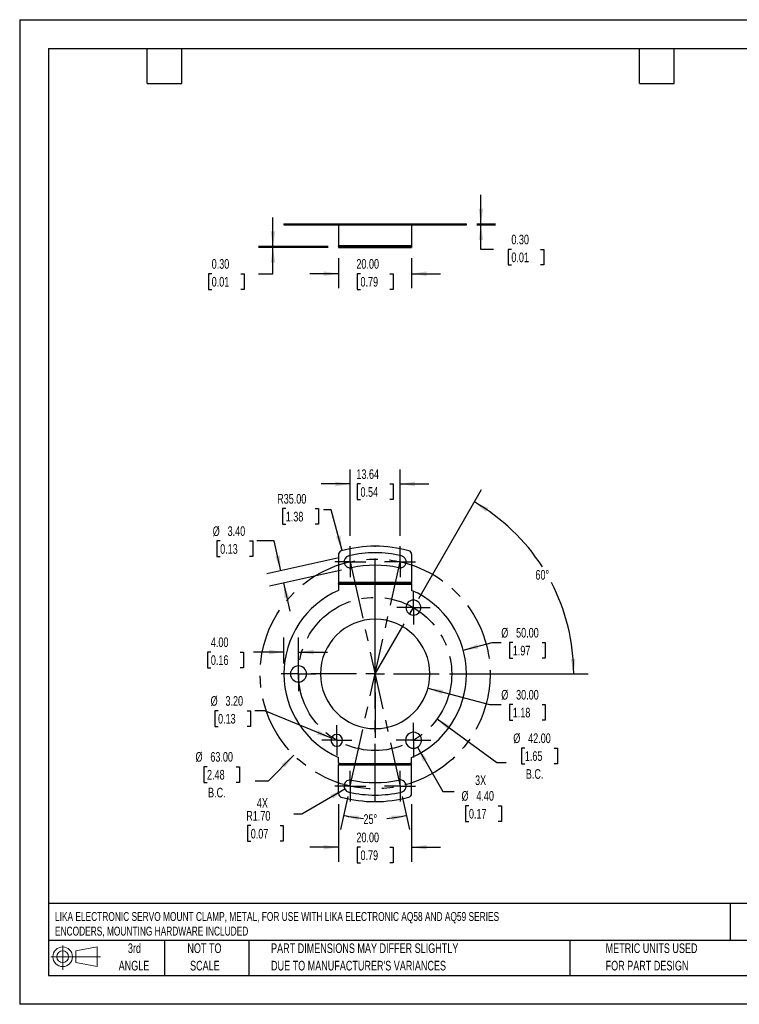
# Model space of a CAD drawing. Header units: millimetres. Extents: x 0 to 349, y 0 to 270.
# Tile 1 of 2: x 0 to 197, y 0 to 270. Entities that reach past the tile are written whole.
import ezdxf

# ---------------------------------------------------------------- set-up
doc = ezdxf.new("R2010")
doc.units = ezdxf.units.MM
doc.header["$LTSCALE"] = 1.25
doc.linetypes.add('CENTERX2', pattern=[20.32, 12.7, -2.54, 2.54, -2.54])
doc.layers.add('CENTER', color=40, linetype='CENTERX2')
doc.layers.add('SLD-DEFPOINTS', color=7, linetype='Continuous')
doc.layers.add('DIMENSIONS', color=140, linetype='Continuous', lineweight=25)
doc.layers.add('TEXT', color=140, linetype='Continuous', lineweight=25)
doc.styles.add('SLDTEXTSTYLE0', font='TXT', dxfattribs={"width": 0.7})
doc.dimstyles.new('SLDDIMSTYLE0', dxfattribs={"dimtxt": 2.69751, "dimasz": 4.1275, "dimexe": 0, "dimexo": 0.0625, "dimgap": 0.674377, "dimtad": 0, "dimtih": 1, "dimtoh": 1, "dimdec": 4, "dimlfac": 1.25, "dimzin": 12, "dimdsep": 46, "dimtxsty": 'SLDTEXTSTYLE0', "dimsah": 1, "dimcen": 0.09, "dimadec": 0, "dimazin": 3, "dimtfac": 1, "dimtdec": 0, "dimtofl": 0, "dimtmove": 0, "dimatfit": 3, "dimfxl": 0, "dimfrac": 2, "dimtolj": 1, "dimtzin": 12, "dimarcsym": 0})
doc.dimstyles.new('SLDDIMSTYLE1', dxfattribs={"dimtxt": 2.69751, "dimasz": 4.1275, "dimexe": 0, "dimexo": 0.0625, "dimgap": 0.674377, "dimtad": 0, "dimtih": 1, "dimtoh": 1, "dimrnd": 1e-09, "dimzin": 4, "dimdsep": 46, "dimtxsty": 'SLDTEXTSTYLE0', "dimsah": 1, "dimcen": 0, "dimadec": 0, "dimazin": 1, "dimtfac": 1, "dimtofl": 0, "dimtmove": 0, "dimatfit": 3, "dimfxl": 0, "dimfrac": 2, "dimtolj": 1, "dimtzin": 12, "dimarcsym": 0})
doc.dimstyles.new('SLDDIMSTYLE2', dxfattribs={"dimtxt": 2.69751, "dimasz": 4.1275, "dimexe": 0, "dimexo": 0.0625, "dimgap": 0.674377, "dimtad": 0, "dimtih": 1, "dimtoh": 1, "dimrnd": 1e-09, "dimzin": 4, "dimdsep": 46, "dimtxsty": 'SLDTEXTSTYLE0', "dimsah": 1, "dimcen": 0.09, "dimadec": 0, "dimazin": 1, "dimtfac": 1, "dimtmove": 0, "dimatfit": 0, "dimfxl": 0, "dimfrac": 2, "dimtolj": 1, "dimtzin": 12, "dimarcsym": 0})
doc.dimstyles.new('SLDDIMSTYLE3', dxfattribs={"dimtxt": 2.69751, "dimasz": 4.1275, "dimexe": 0, "dimexo": 0.0625, "dimgap": 0.674377, "dimtad": 0, "dimtih": 1, "dimtoh": 1, "dimrnd": 1e-09, "dimzin": 4, "dimdsep": 46, "dimtxsty": 'SLDTEXTSTYLE0', "dimsah": 1, "dimcen": 0, "dimadec": 0, "dimazin": 1, "dimtfac": 1, "dimtofl": 0, "dimtmove": 0, "dimatfit": 3, "dimfxl": 0, "dimfrac": 2, "dimtolj": 1, "dimtzin": 12, "dimarcsym": 0})
doc.dimstyles.new('SLDDIMSTYLE4', dxfattribs={"dimtxt": 2.69751, "dimasz": 4.1275, "dimexe": 0, "dimexo": 0.0625, "dimgap": 0.674377, "dimtad": 0, "dimtih": 1, "dimtoh": 1, "dimrnd": 1e-09, "dimzin": 4, "dimdsep": 46, "dimtxsty": 'SLDTEXTSTYLE0', "dimsah": 1, "dimcen": 0, "dimadec": 0, "dimazin": 1, "dimtfac": 1, "dimtofl": 0, "dimtmove": 0, "dimatfit": 3, "dimfxl": 0, "dimfrac": 2, "dimtolj": 1, "dimtzin": 12, "dimarcsym": 0})
doc.dimstyles.new('SLDDIMSTYLE5', dxfattribs={"dimtxt": 2.69751, "dimasz": 4.1275, "dimexe": 0, "dimexo": 0.0625, "dimgap": 0.674377, "dimtad": 0, "dimtih": 1, "dimtoh": 1, "dimrnd": 1e-09, "dimzin": 12, "dimdsep": 46, "dimtxsty": 'SLDTEXTSTYLE0', "dimsah": 1, "dimcen": 0.09, "dimadec": 0, "dimazin": 3, "dimtfac": 1, "dimtmove": 0, "dimatfit": 0, "dimfxl": 0, "dimfrac": 2, "dimtolj": 1, "dimtzin": 12, "dimarcsym": 0})
doc.dimstyles.new('SLDDIMSTYLE6', dxfattribs={"dimtxt": 2.69751, "dimasz": 4.1275, "dimexe": 0, "dimexo": 0.0625, "dimgap": 0.674377, "dimtad": 0, "dimtih": 1, "dimtoh": 1, "dimrnd": 1e-09, "dimzin": 4, "dimdsep": 46, "dimtxsty": 'SLDTEXTSTYLE0', "dimsah": 1, "dimcen": 0, "dimadec": 0, "dimazin": 1, "dimtfac": 1, "dimtofl": 0, "dimtmove": 0, "dimatfit": 3, "dimfxl": 0, "dimfrac": 2, "dimtolj": 1, "dimtzin": 12, "dimarcsym": 0})
doc.dimstyles.new('SLDDIMSTYLE8', dxfattribs={"dimtxt": 2.69751, "dimasz": 4.1275, "dimexe": 0, "dimexo": 0.0625, "dimgap": 0.674377, "dimtad": 0, "dimtih": 1, "dimtoh": 1, "dimrnd": 1e-09, "dimzin": 0, "dimdsep": 46, "dimtxsty": 'SLDTEXTSTYLE0', "dimsah": 1, "dimcen": 0.09, "dimadec": 0, "dimazin": 0, "dimtfac": 1, "dimtmove": 0, "dimatfit": 0, "dimfxl": 0, "dimfrac": 2, "dimtolj": 1, "dimtzin": 12, "dimarcsym": 0})

# ---------------------------------------------------------------- blocks, each defined once
blk = doc.blocks.new('Block11')
at = {"color": 7, "linetype": 'Continuous', "lineweight": 18}
for p, q in [((3.24, 6.64), (3.24, 0)), ((6.85, 5.21), (12.72, 6.29)), ((12.72, 6.29), (12.72, 0.91)), ((0, 3.6), (13.59, 3.6)), ((6.85, 2), (6.85, 5.21)), ((6.85, 2), (12.72, 0.91))]:
    blk.add_line(p, q, dxfattribs=at)
for radius in [2.69, 1.61]:
    blk.add_circle((3.24, 3.6), radius, dxfattribs=at)
blk = doc.blocks.new('Block12')
at = {"layer": 'SLD-DEFPOINTS'}
blk.add_blockref('Block11', (0, 0), dxfattribs=at)
blk = doc.blocks.new('SW_NOTE_0')
at = {"layer": 'TEXT', "color": 0, "linetype": 'CENTERX2', "lineweight": 18, "char_height": 2.4427, "attachment_point": 1, "style": 'SLDTEXTSTYLE0'}
for s, insert in [('LIKA ELECTRONIC SERVO MOUNT CLAMP, METAL, FOR USE WITH LIKA ELECTRONIC AQ58 AND AQ59 SERIES', (0, 3.15)), ('ENCODERS, MOUNTING HARDWARE INCLUDED', (0, -0.86))]:
    blk.add_mtext(s, dxfattribs=dict(at, insert=insert))
blk = doc.blocks.new('SW_NOTE_0_3')
at = {"layer": 'TEXT', "color": 0, "linetype": 'CENTERX2', "lineweight": 18, "char_height": 2.6458, "attachment_point": 1, "style": 'SLDTEXTSTYLE0'}
for s, insert in [('PART DIMENSIONS MAY DIFFER SLIGHTLY', (0, 3.41)), ("DUE TO MANUFACTURER'S VARIANCES", (0, -1.37))]:
    blk.add_mtext(s, dxfattribs=dict(at, insert=insert))
blk = doc.blocks.new('SW_NOTE_0_4')
at = {"layer": 'TEXT', "color": 0, "linetype": 'CENTERX2', "lineweight": 18, "char_height": 2.646, "attachment_point": 2, "style": 'SLDTEXTSTYLE0'}
for s, insert in [('NOT TO', (6.57, 3.41)), ('SCALE', (6.69, -1.37))]:
    blk.add_mtext(s, dxfattribs=dict(at, insert=insert))
blk = doc.blocks.new('SW_NOTE_0_5')
at = {"layer": 'TEXT', "color": 0, "linetype": 'CENTERX2', "lineweight": 18, "char_height": 2.646, "attachment_point": 2, "style": 'SLDTEXTSTYLE0'}
for s, insert in [('3rd', (2.89, 3.41)), ('ANGLE', (2.77, -1.37))]:
    blk.add_mtext(s, dxfattribs=dict(at, insert=insert))
blk = doc.blocks.new('SW_NOTE_0_6')
at = {"layer": 'TEXT', "color": 0, "linetype": 'CENTERX2', "lineweight": 18, "char_height": 2.6458, "attachment_point": 1, "style": 'SLDTEXTSTYLE0'}
for s, insert in [('METRIC UNITS USED', (0, 3.41)), ('FOR PART DESIGN', (0, -1.37))]:
    blk.add_mtext(s, dxfattribs=dict(at, insert=insert))
blk = doc.blocks.new('_D')
at = {"layer": 'DIMENSIONS'}
for p, q in [((89.98, 56.99), (87.96, 47.9)), ((104.86, 56.99), (106.88, 47.9))]:
    blk.add_line(p, q, dxfattribs=at)
for start, end in [(257.5, 265.3804), (274.6196, 282.5)]:
    blk.add_arc((97.42, 90.55), 39.73, start, end, dxfattribs=at)
for points in [[(88.82, 51.77), (92.79, 50.46), (93, 51.71)], [(106.02, 51.77), (101.84, 51.71), (102.05, 50.46)]]:
    blk.add_solid(points, dxfattribs=at)
at = {"layer": 'DIMENSIONS', "insert": (94.22, 52.1), "char_height": 2.646, "attachment_point": 1, "style": 'SLDTEXTSTYLE0'}
blk.add_mtext('25°', dxfattribs=at)
blk = doc.blocks.new('_D_1')
at = {"layer": 'DIMENSIONS'}
for p, q in [((75.15, 68.28), (68.08, 61.21)), ((51.35, 65.13), (50.44, 65.13)), ((50.44, 65.13), (50.44, 60.84)), ((59.36, 65.13), (60.27, 65.13)), ((60.27, 65.13), (60.27, 60.84)), ((50.44, 60.84), (51.35, 60.84)), ((60.27, 60.84), (59.36, 60.84)), ((68.08, 61.21), (64.51, 61.21))]:
    blk.add_line(p, q, dxfattribs=at)
blk.add_solid([(75.15, 68.28), (71.78, 65.81), (72.68, 64.91)], dxfattribs=at)
at = {"layer": 'DIMENSIONS', "char_height": 2.646, "attachment_point": 1, "style": 'SLDTEXTSTYLE0'}
for s, insert in [('%%c', (48.19, 69.15)), ('63.00', (52.26, 69.15)), ('2.48', (51.35, 64.25)), ('B.C.', (51.63, 59.36))]:
    blk.add_mtext(s, dxfattribs=dict(at, insert=insert))
blk = doc.blocks.new('_D_2')
at = {"layer": 'DIMENSIONS'}
for p, q in [((109.36, 111.23), (126.62, 141.13)), ((117.84, 90.55), (155.82, 90.55))]:
    blk.add_line(p, q, dxfattribs=at)
for start, end in [(32.6416, 60), (0, 27.427)]:
    blk.add_arc((97.42, 90.55), 54.43, start, end, dxfattribs=at)
for points in [[(124.64, 137.69), (127.79, 134.96), (128.47, 136.03)], [(151.85, 90.55), (152.33, 94.7), (151.06, 94.66)]]:
    blk.add_solid(points, dxfattribs=at)
at = {"layer": 'DIMENSIONS', "insert": (141.36, 119.04), "char_height": 2.646, "attachment_point": 1, "style": 'SLDTEXTSTYLE0'}
blk.add_mtext('60°', dxfattribs=at)
blk = doc.blocks.new('_D_3')
at = {"layer": 'DIMENSIONS'}
for p, q in [((114.41, 78.21), (130.76, 66.32)), ((138.45, 70.23), (137.54, 70.23)), ((137.54, 70.23), (137.54, 65.95)), ((146.47, 70.23), (147.37, 70.23)), ((147.37, 70.23), (147.37, 65.95)), ((130.76, 66.32), (133.31, 66.32)), ((137.54, 65.95), (138.45, 65.95)), ((147.37, 65.95), (146.47, 65.95))]:
    blk.add_line(p, q, dxfattribs=at)
blk.add_solid([(114.41, 78.21), (117.37, 75.26), (118.12, 76.29)], dxfattribs=at)
at = {"layer": 'DIMENSIONS', "char_height": 2.646, "attachment_point": 1, "style": 'SLDTEXTSTYLE0'}
for s, insert in [('%%c', (135.29, 74.25)), ('42.00', (139.36, 74.25)), ('1.65', (138.45, 69.36)), ('B.C.', (138.73, 64.46))]:
    blk.add_mtext(s, dxfattribs=dict(at, insert=insert))
blk = doc.blocks.new('_D_4')
at = {"layer": 'DIMENSIONS'}
for p, q in [((72.42, 93.43), (72.42, 100.52)), ((76.42, 93.43), (76.42, 100.52)), ((52.4, 96.55), (51.49, 96.55)), ((51.49, 96.55), (51.49, 92.26)), ((60.41, 96.55), (61.32, 96.55)), ((61.32, 96.55), (61.32, 92.26)), ((72.42, 96.55), (64.07, 96.55)), ((76.42, 96.55), (84.36, 96.55)), ((51.49, 92.26), (52.4, 92.26)), ((61.32, 92.26), (60.41, 92.26))]:
    blk.add_line(p, q, dxfattribs=at)
for points in [[(72.42, 96.55), (68.29, 97.18), (68.29, 95.91)], [(76.42, 96.55), (80.55, 95.91), (80.55, 97.18)]]:
    blk.add_solid(points, dxfattribs=at)
at = {"layer": 'DIMENSIONS', "char_height": 2.646, "attachment_point": 1, "style": 'SLDTEXTSTYLE0'}
for s, insert in [('4.00', (52.4, 100.56)), ('0.16', (52.4, 95.67))]:
    blk.add_mtext(s, dxfattribs=dict(at, insert=insert))
blk = doc.blocks.new('_D_5')
at = {"layer": 'DIMENSIONS'}
for p, q in [((54.95, 127), (54.04, 127)), ((54.04, 127), (54.04, 122.72)), ((62.97, 127), (63.87, 127)), ((63.87, 127), (63.87, 122.72)), ((69.76, 127), (65, 127)), ((71.58, 118.83), (69.76, 127)), ((54.04, 122.72), (54.95, 122.72)), ((63.87, 122.72), (62.97, 122.72)), ((87.43, 122.35), (67.7, 117.97)), ((88.16, 119.03), (68.44, 114.65)), ((72.31, 115.51), (74.03, 107.76))]:
    blk.add_line(p, q, dxfattribs=at)
for points in [[(71.58, 118.83), (71.3, 123), (70.06, 122.72)], [(72.31, 115.51), (72.59, 111.34), (73.82, 111.62)]]:
    blk.add_solid(points, dxfattribs=at)
at = {"layer": 'DIMENSIONS', "char_height": 2.646, "attachment_point": 1, "style": 'SLDTEXTSTYLE0'}
for s, insert in [('%%c', (52.91, 131.02)), ('3.40', (56.99, 131.02)), ('0.13', (54.95, 126.13))]:
    blk.add_mtext(s, dxfattribs=dict(at, insert=insert))
blk = doc.blocks.new('_D_6')
at = {"layer": 'DIMENSIONS'}
for p, q in [((111.91, 86.67), (128.76, 82.16)), ((128.76, 82.16), (131.99, 82.16)), ((135.15, 82.16), (134.24, 82.16)), ((134.24, 82.16), (134.24, 77.87)), ((143.16, 82.16), (144.07, 82.16)), ((144.07, 82.16), (144.07, 77.87)), ((134.24, 77.87), (135.15, 77.87)), ((144.07, 77.87), (143.16, 77.87))]:
    blk.add_line(p, q, dxfattribs=at)
blk.add_solid([(111.91, 86.67), (115.73, 84.99), (116.06, 86.22)], dxfattribs=at)
at = {"layer": 'DIMENSIONS', "char_height": 2.646, "attachment_point": 1, "style": 'SLDTEXTSTYLE0'}
for s, insert in [('%%c', (131.99, 86.17)), ('30.00', (136.06, 86.17)), ('1.18', (135.15, 81.28))]:
    blk.add_mtext(s, dxfattribs=dict(at, insert=insert))
blk = doc.blocks.new('_D_7')
at = {"layer": 'DIMENSIONS'}
for p, q in [((121.57, 97.03), (129.5, 99.15)), ((129.5, 99.15), (131.99, 99.15)), ((135.15, 99.15), (134.24, 99.15)), ((134.24, 99.15), (134.24, 94.86)), ((143.16, 99.15), (144.07, 99.15)), ((144.07, 99.15), (144.07, 94.86)), ((134.24, 94.86), (135.15, 94.86)), ((144.07, 94.86), (143.16, 94.86))]:
    blk.add_line(p, q, dxfattribs=at)
blk.add_solid([(121.57, 97.03), (125.72, 97.48), (125.39, 98.71)], dxfattribs=at)
at = {"layer": 'DIMENSIONS', "char_height": 2.646, "attachment_point": 1, "style": 'SLDTEXTSTYLE0'}
for s, insert in [('%%c', (131.99, 103.17)), ('50.00', (136.06, 103.17)), ('1.97', (135.15, 98.27))]:
    blk.add_mtext(s, dxfattribs=dict(at, insert=insert))
blk = doc.blocks.new('_D_8')
at = {"layer": 'DIMENSIONS'}
for p, q in [((109.02, 70.46), (116.01, 58.35)), ((116.01, 58.35), (119.11, 58.35)), ((123.13, 54.44), (122.23, 54.44)), ((122.23, 54.44), (122.23, 50.15)), ((131.15, 54.44), (132.06, 54.44)), ((132.06, 54.44), (132.06, 50.15)), ((122.23, 50.15), (123.13, 50.15)), ((132.06, 50.15), (131.15, 50.15))]:
    blk.add_line(p, q, dxfattribs=at)
blk.add_solid([(109.02, 70.46), (110.53, 66.57), (111.63, 67.21)], dxfattribs=at)
at = {"layer": 'DIMENSIONS', "char_height": 2.646, "attachment_point": 1, "style": 'SLDTEXTSTYLE0'}
for s, insert in [('3X', (124.81, 62.74)), ('%%c', (121.1, 58.45)), ('4.40', (125.17, 58.45)), ('0.17', (123.13, 53.56))]:
    blk.add_mtext(s, dxfattribs=dict(at, insert=insert))
blk = doc.blocks.new('_D_9')
at = {"layer": 'DIMENSIONS'}
for p, q in [((54.37, 80.46), (53.46, 80.46)), ((53.46, 80.46), (53.46, 76.18)), ((62.38, 80.46), (63.29, 80.46)), ((63.29, 80.46), (63.29, 76.18)), ((67.16, 80.46), (64.42, 80.46)), ((85.44, 72.97), (67.16, 80.46)), ((53.46, 76.18), (54.37, 76.18)), ((63.29, 76.18), (62.38, 76.18))]:
    blk.add_line(p, q, dxfattribs=at)
blk.add_solid([(85.44, 72.97), (81.86, 75.13), (81.38, 73.95)], dxfattribs=at)
at = {"layer": 'DIMENSIONS', "char_height": 2.646, "attachment_point": 1, "style": 'SLDTEXTSTYLE0'}
for s, insert in [('%%c', (52.33, 84.48)), ('3.20', (56.4, 84.48)), ('0.13', (54.37, 79.59))]:
    blk.add_mtext(s, dxfattribs=dict(at, insert=insert))
blk = doc.blocks.new('_D_10')
at = {"layer": 'DIMENSIONS'}
for p, q in [((89.13, 58.95), (77.31, 52.13)), ((77.31, 52.13), (75.14, 52.13)), ((63.33, 48.97), (62.43, 48.97)), ((62.43, 48.97), (62.43, 44.68)), ((71.35, 48.97), (72.25, 48.97)), ((72.25, 48.97), (72.25, 44.68)), ((62.43, 44.68), (63.33, 44.68)), ((72.25, 44.68), (71.35, 44.68))]:
    blk.add_line(p, q, dxfattribs=at)
blk.add_solid([(89.13, 58.95), (85.24, 57.44), (85.87, 56.34)], dxfattribs=at)
at = {"layer": 'DIMENSIONS', "char_height": 2.646, "attachment_point": 1, "style": 'SLDTEXTSTYLE0'}
for s, insert in [('4X', (65.01, 56.51)), ('R1.70', (62.1, 52.98)), ('0.07', (63.33, 48.09))]:
    blk.add_mtext(s, dxfattribs=dict(at, insert=insert))
blk = doc.blocks.new('_D_11')
at = {"layer": 'DIMENSIONS'}
for p, q in [((90.6, 128.42), (90.6, 146.6)), ((104.24, 128.42), (104.24, 146.6)), ((90.6, 142.63), (82.67, 142.63)), ((93.41, 142.63), (92.51, 142.63)), ((92.51, 142.63), (92.51, 138.34)), ((101.43, 142.63), (102.33, 142.63)), ((102.33, 142.63), (102.33, 138.34)), ((104.24, 142.63), (112.18, 142.63)), ((92.51, 138.34), (93.41, 138.34)), ((102.33, 138.34), (101.43, 138.34))]:
    blk.add_line(p, q, dxfattribs=at)
for points in [[(90.6, 142.63), (86.48, 143.26), (86.48, 141.99)], [(104.24, 142.63), (108.37, 141.99), (108.37, 143.26)]]:
    blk.add_solid(points, dxfattribs=at)
at = {"layer": 'DIMENSIONS', "char_height": 2.646, "attachment_point": 1, "style": 'SLDTEXTSTYLE0'}
for s, insert in [('13.64', (92.29, 146.64)), ('0.54', (93.41, 141.75))]:
    blk.add_mtext(s, dxfattribs=dict(at, insert=insert))
blk = doc.blocks.new('_D_12')
at = {"layer": 'DIMENSIONS'}
for p, q in [((87.42, 54.89), (87.42, 39.09)), ((107.42, 54.89), (107.42, 39.09)), ((87.42, 43.05), (79.48, 43.05)), ((93.41, 43.05), (92.51, 43.05)), ((92.51, 43.05), (92.51, 38.77)), ((101.43, 43.05), (102.33, 43.05)), ((102.33, 43.05), (102.33, 38.77)), ((107.42, 43.05), (115.36, 43.05)), ((92.51, 38.77), (93.41, 38.77)), ((102.33, 38.77), (101.43, 38.77))]:
    blk.add_line(p, q, dxfattribs=at)
for points in [[(87.42, 43.05), (83.29, 43.69), (83.29, 42.42)], [(107.42, 43.05), (111.55, 42.42), (111.55, 43.69)]]:
    blk.add_solid(points, dxfattribs=at)
at = {"layer": 'DIMENSIONS', "char_height": 2.646, "attachment_point": 1, "style": 'SLDTEXTSTYLE0'}
for s, insert in [('20.00', (92.29, 47.07)), ('0.79', (93.41, 42.18))]:
    blk.add_mtext(s, dxfattribs=dict(at, insert=insert))
blk = doc.blocks.new('_D_13')
at = {"layer": 'DIMENSIONS'}
for p, q in [((72.93, 135.87), (72.03, 135.87)), ((72.03, 135.87), (72.03, 131.58)), ((80.95, 135.87), (81.86, 135.87)), ((81.86, 135.87), (81.86, 131.58)), ((85.38, 135.49), (83.3, 135.49)), ((88.36, 124.36), (85.38, 135.49)), ((72.03, 131.58), (72.93, 131.58)), ((81.86, 131.58), (80.95, 131.58))]:
    blk.add_line(p, q, dxfattribs=at)
blk.add_solid([(88.36, 124.36), (87.91, 128.51), (86.68, 128.18)], dxfattribs=at)
at = {"layer": 'DIMENSIONS', "char_height": 2.646, "attachment_point": 1, "style": 'SLDTEXTSTYLE0'}
for s, insert in [('R35.00', (70.58, 139.88)), ('1.38', (72.93, 134.99))]:
    blk.add_mtext(s, dxfattribs=dict(at, insert=insert))
blk = doc.blocks.new('SW_CENTERMARKSYMBOL_0')
at = {"layer": 'CENTER', "color": 0}
for p, q in [((0, 2.54), (0, 4.74)), ((-2.54, 0), (-4.74, 0)), ((0, 0), (-2.54, 0)), ((0, 0), (0, 2.54)), ((0, 0), (0, -2.54)), ((0, 0), (2.54, 0)), ((2.54, 0), (4.74, 0)), ((0, -2.54), (0, -4.74))]:
    blk.add_line(p, q, dxfattribs=at)
blk = doc.blocks.new('SW_CENTERMARKSYMBOL_1')
at = {"layer": 'CENTER', "color": 0}
for p, q in [((0, 2.54), (0, 4.59)), ((-2.54, 0), (-4.59, 0)), ((0, 0), (-2.54, 0)), ((0, 0), (0, 2.54)), ((0, 0), (0, -2.54)), ((0, 0), (2.54, 0)), ((2.54, 0), (4.59, 0)), ((0, -2.54), (0, -4.59))]:
    blk.add_line(p, q, dxfattribs=at)
blk = doc.blocks.new('SW_CENTERMARKSYMBOL_2')
at = {"layer": 'CENTER', "color": 0}
for p, q in [((0, 2.54), (0, 4.74)), ((-2.54, 0), (-4.74, 0)), ((0, 0), (-2.54, 0)), ((0, 0), (0, 2.54)), ((0, 0), (0, -2.54)), ((0, 0), (2.54, 0)), ((2.54, 0), (4.74, 0)), ((0, -2.54), (0, -4.74))]:
    blk.add_line(p, q, dxfattribs=at)
blk = doc.blocks.new('SW_CENTERMARKSYMBOL_3')
at = {"layer": 'CENTER', "color": 0}
for p, q in [((0, 2.54), (0, 4.14)), ((-2.54, 0), (-4.14, 0)), ((0, 0), (-2.54, 0)), ((0, 0), (0, 2.54)), ((0, 0), (0, -2.54)), ((0, 0), (2.54, 0)), ((2.54, 0), (4.14, 0)), ((0, -2.54), (0, -4.14))]:
    blk.add_line(p, q, dxfattribs=at)
blk = doc.blocks.new('SW_CENTERMARKSYMBOL_4')
at = {"layer": 'CENTER', "color": 0}
for p, q in [((0, 5.08), (0, 17.54)), ((-5.08, 0), (-17.54, 0)), ((0, 0), (-2.54, 0)), ((0, 0), (0, 2.54)), ((0, 0), (0, -2.54)), ((0, 0), (2.54, 0)), ((5.08, 0), (17.54, 0)), ((0, -5.08), (0, -17.54))]:
    blk.add_line(p, q, dxfattribs=at)
blk = doc.blocks.new('SW_CENTERMARKSYMBOL_5')
at = {"layer": 'CENTER', "color": 0}
for p, q in [((0, 2.54), (0, 4.24)), ((-2.54, 0), (-4.24, 0)), ((0, 0), (-2.54, 0)), ((0, 0), (0, 2.54)), ((0, 0), (0, -2.54)), ((0, 0), (2.54, 0)), ((2.54, 0), (4.24, 0)), ((0, -2.54), (0, -4.24))]:
    blk.add_line(p, q, dxfattribs=at)
blk = doc.blocks.new('SW_CENTERMARKSYMBOL_6')
at = {"layer": 'CENTER', "color": 0}
for p, q in [((0, 2.54), (0, 4.24)), ((-2.54, 0), (-4.24, 0)), ((0, 0), (-2.54, 0)), ((0, 0), (0, 2.54)), ((0, 0), (0, -2.54)), ((0, 0), (2.54, 0)), ((2.54, 0), (4.24, 0)), ((0, -2.54), (0, -4.24))]:
    blk.add_line(p, q, dxfattribs=at)
blk = doc.blocks.new('SW_CENTERMARKSYMBOL_7')
at = {"layer": 'CENTER', "color": 0}
for p, q in [((0, 2.54), (0, 4.24)), ((-2.54, 0), (-4.24, 0)), ((0, 0), (-2.54, 0)), ((0, 0), (0, 2.54)), ((0, 0), (0, -2.54)), ((0, 0), (2.54, 0)), ((2.54, 0), (4.24, 0)), ((0, -2.54), (0, -4.24))]:
    blk.add_line(p, q, dxfattribs=at)
blk = doc.blocks.new('SW_CENTERMARKSYMBOL_8')
at = {"layer": 'CENTER', "color": 0}
for p, q in [((0, 2.54), (0, 4.24)), ((-2.54, 0), (-4.24, 0)), ((0, 0), (-2.54, 0)), ((0, 0), (0, 2.54)), ((0, 0), (0, -2.54)), ((0, 0), (2.54, 0)), ((2.54, 0), (4.24, 0)), ((0, -2.54), (0, -4.24))]:
    blk.add_line(p, q, dxfattribs=at)
blk = doc.blocks.new('_D_19')
at = {"layer": 'DIMENSIONS'}
for p, q in [((87.42, 204.53), (87.42, 196.28)), ((107.42, 204.53), (107.42, 196.28)), ((87.42, 200.25), (79.48, 200.25)), ((93.41, 200.25), (92.51, 200.25)), ((92.51, 200.25), (92.51, 195.96)), ((101.43, 200.25), (102.33, 200.25)), ((102.33, 200.25), (102.33, 195.96)), ((107.42, 200.25), (115.36, 200.25)), ((92.51, 195.96), (93.41, 195.96)), ((102.33, 195.96), (101.43, 195.96))]:
    blk.add_line(p, q, dxfattribs=at)
for points in [[(87.42, 200.25), (83.29, 200.89), (83.29, 199.62)], [(107.42, 200.25), (111.55, 199.62), (111.55, 200.89)]]:
    blk.add_solid(points, dxfattribs=at)
at = {"layer": 'DIMENSIONS', "char_height": 2.646, "attachment_point": 1, "style": 'SLDTEXTSTYLE0'}
for s, insert in [('20.00', (92.29, 204.26)), ('0.79', (93.41, 199.37))]:
    blk.add_mtext(s, dxfattribs=dict(at, insert=insert))
blk = doc.blocks.new('_D_20')
at = {"layer": 'DIMENSIONS'}
for p, q in [((69.41, 207.71), (69.41, 215.65)), ((84.55, 207.71), (65.45, 207.71)), ((84.55, 207.41), (65.45, 207.41)), ((69.41, 200.25), (69.41, 207.41)), ((52.62, 200.25), (51.71, 200.25)), ((51.71, 200.25), (51.71, 195.96)), ((60.63, 200.25), (61.54, 200.25)), ((61.54, 200.25), (61.54, 195.96)), ((65.5, 200.25), (69.41, 200.25)), ((51.71, 195.96), (52.62, 195.96)), ((61.54, 195.96), (60.63, 195.96))]:
    blk.add_line(p, q, dxfattribs=at)
for points in [[(69.41, 207.71), (70.05, 211.84), (68.78, 211.84)], [(69.41, 207.41), (68.78, 203.28), (70.05, 203.28)]]:
    blk.add_solid(points, dxfattribs=at)
at = {"layer": 'DIMENSIONS', "char_height": 2.646, "attachment_point": 1, "style": 'SLDTEXTSTYLE0'}
for s, insert in [('0.30', (52.62, 204.26)), ('0.01', (52.62, 199.37))]:
    blk.add_mtext(s, dxfattribs=dict(at, insert=insert))
blk = doc.blocks.new('_D_21')
at = {"layer": 'DIMENSIONS'}
for p, q in [((126.41, 213.91), (126.41, 221.85)), ((125.3, 213.91), (130.38, 213.91)), ((125.3, 213.61), (130.38, 213.61)), ((126.41, 206.93), (126.41, 213.61)), ((129.9, 206.93), (126.41, 206.93)), ((134.76, 206.93), (133.86, 206.93)), ((133.86, 206.93), (133.86, 202.65)), ((142.78, 206.93), (143.69, 206.93)), ((143.69, 206.93), (143.69, 202.65)), ((133.86, 202.65), (134.76, 202.65)), ((143.69, 202.65), (142.78, 202.65))]:
    blk.add_line(p, q, dxfattribs=at)
for points in [[(126.41, 213.91), (127.05, 218.04), (125.78, 218.04)], [(126.41, 213.61), (125.78, 209.48), (127.05, 209.48)]]:
    blk.add_solid(points, dxfattribs=at)
at = {"layer": 'DIMENSIONS', "char_height": 2.646, "attachment_point": 1, "style": 'SLDTEXTSTYLE0'}
for s, insert in [('0.30', (134.76, 210.95)), ('0.01', (134.76, 206.06))]:
    blk.add_mtext(s, dxfattribs=dict(at, insert=insert))

msp = doc.modelspace()

# ---------------------------------------------------------------- linework, layer by layer
at = {"color": 7, "linetype": 'Continuous'}
for p, q in [((0.003088, 269.878342), (0.003088, 0.003342)), ((0.003088, 269.878342), (349.253088, 269.878342)), ((349.253088, 0.003342), (0.003088, 0.003342))]:
    msp.add_line(p, q, dxfattribs=at)
for p, q in [((72.42075, 213.907785), (72.42075, 213.607785)), ((72.42075, 213.907785), (87.42075, 213.907785)), ((72.42075, 213.607785), (87.42075, 213.607785)), ((87.42075, 213.907785), (107.42075, 213.907785)), ((87.42075, 213.907785), (87.42075, 213.607785)), ((87.42075, 213.607785), (107.42075, 213.607785)), ((87.42075, 213.607785), (87.42075, 207.857785)), ((107.42075, 213.907785), (107.42075, 213.607785)), ((107.42075, 213.907785), (122.42075, 213.907785)), ((107.42075, 213.607785), (107.42075, 207.857785)), ((107.42075, 213.607785), (122.42075, 213.607785)), ((122.42075, 213.607785), (122.42075, 213.907785)), ((107.42075, 207.857785), (87.42075, 207.857785)), ((87.42075, 207.707785), (87.42075, 207.857785)), ((107.42075, 207.857785), (107.42075, 207.707785)), ((87.42075, 207.707785), (87.42075, 207.407785)), ((88.156044, 207.707785), (87.42075, 207.707785)), ((87.42075, 207.407785), (88.156044, 207.407785)), ((88.156044, 207.407785), (88.156044, 207.707785)), ((106.685456, 207.707785), (88.156044, 207.707785)), ((88.156044, 207.407785), (106.685456, 207.407785)), ((106.685456, 207.407785), (106.685456, 207.707785)), ((107.42075, 207.707785), (106.685456, 207.707785)), ((106.685456, 207.407785), (107.42075, 207.407785)), ((107.42075, 207.707785), (107.42075, 207.407785)), ((87.42075, 123.341766), (87.42075, 115.604573)), ((107.42075, 123.341766), (107.42075, 115.604573)), ((87.42075, 115.604573), (87.42075, 115.304573)), ((107.42075, 115.604573), (87.42075, 115.604573)), ((87.42075, 115.304573), (107.42075, 115.304573)), ((87.42075, 115.154573), (87.42075, 115.304573)), ((87.42075, 115.154573), (107.42075, 115.154573)), ((87.42075, 115.154573), (87.42075, 113.467452)), ((107.42075, 115.304573), (107.42075, 115.604573)), ((107.42075, 115.304573), (107.42075, 115.154573)), ((107.42075, 115.154573), (107.42075, 113.467452)), ((87.42075, 66.254573), (87.42075, 67.641695)), ((107.42075, 66.254573), (107.42075, 67.641695)), ((87.42075, 66.254573), (87.72075, 65.954573)), ((87.72075, 65.954573), (87.42075, 65.954573)), ((87.42075, 65.804573), (87.42075, 65.954573)), ((87.42075, 65.804573), (87.42075, 65.504573)), ((87.42075, 65.804573), (107.42075, 65.804573)), ((87.42075, 57.767381), (87.42075, 65.504573)), ((107.42075, 65.504573), (87.42075, 65.504573)), ((107.12075, 65.954573), (87.72075, 65.954573)), ((107.12075, 65.954573), (107.42075, 66.254573)), ((107.42075, 65.954573), (107.12075, 65.954573)), ((107.42075, 65.954573), (107.42075, 65.804573)), ((107.42075, 65.504573), (107.42075, 65.804573)), ((107.42075, 57.767381), (107.42075, 65.504573))]:
    msp.add_line(p, q)
for centre, radius, start, end in [((88.42075, 123.341766), 1, 105.34947702, 180), ((97.42075, 90.554573), 35, 74.65052298, 105.34947702), ((106.42075, 123.341766), 1, 0, 74.65052298), ((90.602902, 121.307898), 1.7, 102.5, 282.5), ((97.42075, 90.554573), 33.2, 77.5, 102.5), ((104.238598, 121.307898), 1.7, 257.5, 77.5), ((97.42075, 90.554573), 29.8, 77.5, 102.5), ((97.42075, 90.554573), 25, 113.57817848, 246.42182152), ((97.42075, 90.554573), 25, 293.57817848, 66.42182152), ((107.92075, 108.741107), 2.05, 0, 180), ((107.92075, 108.741107), 2.05, 180, 0), ((97.42075, 90.554573), 15, 0, 180), ((76.42075, 90.554573), 2.2, 0, 180), ((76.42075, 90.554573), 2.2, 180, 0), ((97.42075, 90.554573), 15, 180, 0), ((86.92075, 72.36804), 1.6, 0, 180), ((107.92075, 72.36804), 2.2, 120, 300), ((107.92075, 72.36804), 2.2, 300, 120), ((86.92075, 72.36804), 1.6, 180, 0), ((90.602902, 59.801249), 1.7, 77.5, 257.5), ((97.42075, 90.554573), 29.8, 257.5, 282.5), ((104.238598, 59.801249), 1.7, 282.5, 102.5), ((88.42075, 57.767381), 1, 180, 254.65052298), ((97.42075, 90.554573), 35, 254.65052298, 285.34947702), ((97.42075, 90.554573), 33.2, 257.5, 282.5), ((106.42075, 57.767381), 1, 285.34947702, 0)]:
    msp.add_arc(centre, radius, start, end)
at = {"layer": 'CENTER'}
for p, q in [((97.42075, 55.554573), (97.42075, 125.554573)), ((90.602902, 121.307898), (104.238598, 59.801249)), ((90.602902, 59.801249), (104.238597, 121.307784)), ((97.42075, 90.554573), (107.92075, 108.741107))]:
    msp.add_line(p, q, dxfattribs=at)
for centre, radius in [((97.42075, 90.554516), 31.499944), ((97.42075, 90.554573), 21)]:
    msp.add_circle(centre, radius, dxfattribs=at)
at = {"layer": 'TEXT'}
for p, q in [((7.9375, 261.9375), (341.3125, 261.9375)), ((7.9375, 261.9375), (7.9375, 7.9375)), ((34.925, 252.4125), (34.925, 261.9375)), ((44.45, 252.4125), (44.45, 261.9375)), ((169.8625, 252.4125), (169.8625, 261.9375)), ((179.3875, 252.4125), (179.3875, 261.9375)), ((34.925, 252.4125), (44.45, 252.4125)), ((169.8625, 252.4125), (179.3875, 252.4125)), ((341.3125, 27.657635), (7.9375, 27.657635)), ((194.698619, 27.657635), (194.698619, 17.4625)), ((341.3125, 17.4625), (7.9375, 17.4625)), ((39.6875, 17.4625), (39.6875, 7.9375)), ((62.764535, 17.4625), (62.764535, 7.9375)), ((150.808097, 17.4625), (150.808097, 7.9375)), ((7.9375, 7.9375), (341.3125, 7.9375))]:
    msp.add_line(p, q, dxfattribs=at)

# ---------------------------------------------------------------- block references
at = {"layer": 'CENTER'}
for name, p in [('SW_CENTERMARKSYMBOL_6', (90.602902, 121.307898)), ('SW_CENTERMARKSYMBOL_5', (104.238598, 121.307898)), ('SW_CENTERMARKSYMBOL_1', (107.92075, 108.741107)), ('SW_CENTERMARKSYMBOL_4', (97.42075, 90.554573)), ('SW_CENTERMARKSYMBOL_0', (76.42075, 90.554573)), ('SW_CENTERMARKSYMBOL_3', (86.92075, 72.36804)), ('SW_CENTERMARKSYMBOL_2', (107.92075, 72.36804)), ('SW_CENTERMARKSYMBOL_8', (90.602902, 59.801249)), ('SW_CENTERMARKSYMBOL_7', (104.238598, 59.801249))]:
    msp.add_blockref(name, p, dxfattribs=at)
at = {"layer": 'SLD-DEFPOINTS'}
msp.add_blockref('Block12', (8.547423, 9.442319), dxfattribs=at)
at = {"layer": 'TEXT', "linetype": 'CENTERX2', "lineweight": 18}
for name, p in [('SW_NOTE_0', (9.684718, 22.140752)), ('SW_NOTE_0_5', (28.559184, 13.294333)), ('SW_NOTE_0_4', (44.071475, 13.294333)), ('SW_NOTE_0_3', (68.899106, 13.294333)), ('SW_NOTE_0_6', (160.597964, 13.294334))]:
    msp.add_blockref(name, p, dxfattribs=at)

# ---------------------------------------------------------------- dimensions: what is measured, and where the dimension line sits
at = {"layer": 'DIMENSIONS'}
for base, p1, p2, angle, dimstyle, picture, middle in [((126.413532, 213.907785), (122.42075, 213.607785), (122.42075, 213.907785), 90, 'SLDDIMSTYLE8', '_D_21', (126.413532, 206.934574)), ((69.414492, 207.707785), (87.42075, 207.407785), (87.42075, 207.707785), 90, 'SLDDIMSTYLE8', '_D_20', (69.414492, 200.250319)), ((107.42075, 200.250319), (87.42075, 207.407785), (107.42075, 207.407785), 0, 'SLDDIMSTYLE2', '_D_19', (97.42075, 200.250319)), ((107.42075, 43.054573), (87.42075, 57.767381), (107.42075, 57.767381), 0, 'SLDDIMSTYLE2', '_D_12', (97.42075, 43.054573))]:
    dim = msp.add_linear_dim(base=base, p1=p1, p2=p2, angle=angle, dimstyle=dimstyle, dxfattribs=at)
    dim.commit()
    dim.dimension.update_dxf_attribs({"geometry": picture, "text_midpoint": middle, "dimtype": 160})
for base, p1, p2, dimstyle, picture, middle in [((104.238598, 142.629086), (90.602902, 125.547898), (104.238598, 125.547898), 'SLDDIMSTYLE5', '_D_11', (97.42075, 142.629086)), ((72.42075, 96.547546), (76.42075, 90.554573), (72.42075, 90.554573), 'SLDDIMSTYLE2', '_D_4', (56.406812, 96.547546))]:
    dim = msp.add_linear_dim(base=base, p1=p1, p2=p2, dimstyle=dimstyle, dxfattribs=at)
    dim.commit()
    dim.dimension.update_dxf_attribs({"geometry": picture, "text_midpoint": middle, "dimtype": 160})
for base, line1, line2, picture, middle in [((150.299884, 103.458301), ((114.96075, 90.554573), (79.88075, 90.554573)), ((97.42075, 90.554573), (107.92075, 108.741107)), '_D_2', (144.559182, 117.769959)), ((91.507925, 51.271464), ((90.602902, 59.801249), (104.238597, 121.307784)), ((90.602902, 121.307898), (104.238598, 59.801249)), '_D', (97.420749, 50.828961))]:
    dim = msp.add_angular_dim_2l(base=base, line1=line1, line2=line2, dimstyle='SLDDIMSTYLE0', dxfattribs=at)
    dim.commit()
    dim.dimension.update_dxf_attribs({"geometry": picture, "text_midpoint": middle, "dimtype": 162})
dim = msp.add_radius_dim(center=(97.42075, 90.554573), mpoint=(88.362084, 124.361977), dimstyle='SLDDIMSTYLE6', dxfattribs=at)
dim.commit()
dim.dimension.update_dxf_attribs({"geometry": '_D_13', "text_midpoint": (76.942333, 135.487454), "dimtype": 164})
dim = msp.add_linear_dim(base=(72.311634, 115.511546), p1=(90.234955, 122.967601), p2=(90.97085, 119.648194), angle=282.5, text='%%c<>', dimstyle='SLDDIMSTYLE2', dxfattribs=at)
dim.commit()
dim.dimension.update_dxf_attribs({"geometry": '_D_5', "text_midpoint": (69.764142, 127.00254), "dimtype": 160})
for p1, p2, text, picture, middle in [((119.694574, 112.82834), (75.146925, 68.280692), '<>\\PB.C.', '_D_1', (55.356702, 62.987862)), ((80.435775, 102.904092), (114.405725, 78.205055), '<>\\PB.C.', '_D_3', (142.458031, 68.088771)), ((106.82075, 74.273296), (109.02075, 70.462784), '3X\\P<>', '_D_8', (127.141367, 56.580751))]:
    dim = msp.add_diameter_dim_2p(p1=p1, p2=p2, text=text, dimstyle='SLDDIMSTYLE1', dxfattribs=at)
    dim.commit()
    dim.dimension.update_dxf_attribs({"geometry": picture, "text_midpoint": middle, "dimtype": 163})
for p1, p2, picture, middle in [((73.272604, 84.084097), (121.568896, 97.02505), '_D_7', (139.154314, 99.151349)), ((82.931863, 94.436859), (111.909638, 86.672288), '_D_6', (139.154314, 82.157146)), ((88.401318, 71.761477), (85.440182, 72.974602), '_D_9', (58.375973, 80.462917))]:
    dim = msp.add_diameter_dim_2p(p1=p1, p2=p2, dimstyle='SLDDIMSTYLE3', dxfattribs=at)
    dim.commit()
    dim.dimension.update_dxf_attribs({"geometry": picture, "text_midpoint": middle, "dimtype": 163})
dim = msp.add_radius_dim(center=(90.602902, 59.801249), mpoint=(89.130659, 58.951249), text='4X\\P<>', dimstyle='SLDDIMSTYLE4', dxfattribs=at)
dim.commit()
dim.dimension.update_dxf_attribs({"geometry": '_D_10', "text_midpoint": (67.340195, 50.734041), "dimtype": 164})

doc.saveas('drawing.dxf')
